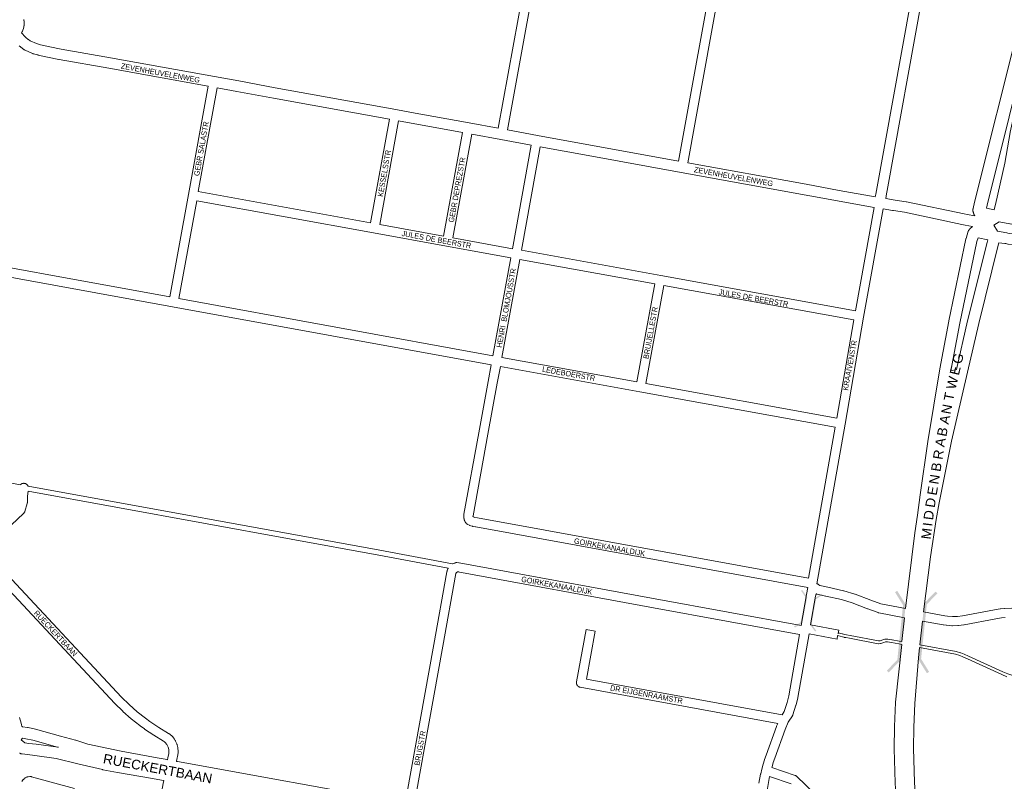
# Model space of a CAD drawing. Header units: metres. Extents: x 123819 to 142731, y 393440 to 405763.
# Tile 230 of 256: x 131492 to 132882, y 398692 to 399768. Entities that reach past the tile are written whole.
import ezdxf
from ezdxf.enums import TextEntityAlignment as Align

# ---------------------------------------------------------------- set-up
doc = ezdxf.new("R2010")
doc.units = ezdxf.units.M
doc.header["$MEASUREMENT"] = 0
for name, color, linetype, lineweight in [('gs-anno-wegen algemeen tekst', 7, 'Continuous', 0), ('gs-knt-aanvullende hoofdweg', 7, 'Continuous', 0), ('gs-knt-autosnelweg', 7, 'Continuous', 0), ('gs-knt-fietspaden', 7, 'Continuous', 0), ('gs-knt-hoofdweg', 7, 'Continuous', 0), ('gs-knt-paden', 7, 'Continuous', 0), ('gs-knt-wegen algemeen', 7, 'Continuous', 0), ('gs-symb-viaduct', 7, 'Continuous', 0)]:
    doc.layers.add(name, color=color, linetype=linetype, lineweight=lineweight)
doc.styles.add('1.25mm', font='arial.ttf', dxfattribs={"height": 0.002})
doc.styles.add('Style-Arial', font='arial.ttf')

# ---------------------------------------------------------------- blocks, each defined once
blk = doc.blocks.new('gg0-viaduct_97')
at = {"layer": 'gs-symb-viaduct', "linetype": 'Continuous'}
blk.add_hatch(color=7, dxfattribs=at).paths.add_polyline_path([(-5.58, -1.69), (-5.8, -1.4), (-4, 0), (4, 0), (5.8, -1.4), (5.58, -1.69), (3.87, -0.37), (-3.87, -0.37)])
blk = doc.blocks.new('gg0-viaduct_98')
at = {"layer": 'gs-symb-viaduct', "linetype": 'Continuous'}
blk.add_hatch(color=7, dxfattribs=at).paths.add_polyline_path([(-5.58, -1.69), (-5.8, -1.4), (-4, 0), (4, 0), (5.8, -1.4), (5.58, -1.69), (3.87, -0.37), (-3.87, -0.37)])
blk = doc.blocks.new('gg0-viaduct_99')
at = {"layer": 'gs-symb-viaduct', "linetype": 'Continuous'}
blk.add_hatch(color=7, dxfattribs=at).paths.add_polyline_path([(5.58, -1.69), (3.87, -0.37), (-3.87, -0.37), (-5.58, -1.69), (-5.8, -1.4), (-4, 0), (4, 0), (5.8, -1.4)])
blk = doc.blocks.new('gg0-viaduct_100')
at = {"layer": 'gs-symb-viaduct', "linetype": 'Continuous'}
blk.add_hatch(color=7, dxfattribs=at).paths.add_polyline_path([(-5.58, -1.69), (-5.8, -1.4), (-4, 0), (4, 0), (5.8, -1.4), (5.58, -1.69), (3.87, -0.37), (-3.87, -0.37)])

msp = doc.modelspace()

# ---------------------------------------------------------------- linework, layer by layer
at = {"layer": 'gs-knt-aanvullende hoofdweg', "color": 7, "linetype": 'Continuous', "flags": 128}
for points in [[(132700.2, 399517.6), (132700.9, 399521.5), (132700.9, 399521.5), (132750.8, 399797.3)], [(132765.6, 399794.6), (132718, 399531.8), (132718, 399531.8), (132715.7, 399518.9), (132715.7, 399518.9), (132715.7, 399518.8), (132715.7, 399518.8), (132715, 399515.1)], [(131497.5, 399767.8), (131497.6, 399767.7), (131497.6, 399767.5), (131497.6, 399767.4), (131497.7, 399767.2), (131497.7, 399767.1), (131497.7, 399766.9), (131497.7, 399766.8), (131497.8, 399766.6), (131497.8, 399766.5), (131497.8, 399766.3), (131497.8, 399766.2), (131497.9, 399766), (131497.9, 399765.9), (131497.9, 399765.7), (131497.9, 399765.6), (131498, 399765.4), (131498, 399765.3), (131498, 399765.1), (131498, 399765), (131498, 399764.8), (131498, 399764.6), (131498, 399764.4), (131498, 399764.4), (131498.1, 399764.2), (131498.1, 399764.1), (131498.1, 399763.9), (131498.1, 399763.7), (131498.1, 399763.5), (131498.1, 399763.4), (131498.1, 399763.2), (131498.1, 399763.2), (131498.1, 399763), (131498.1, 399762.8), (131498.1, 399762.6), (131498.1, 399762.5), (131498.1, 399762.3), (131498.1, 399762.2), (131498.1, 399762), (131498.1, 399761.9), (131498.1, 399761.7), (131498.1, 399761.6), (131498.1, 399761.4), (131498.1, 399761.3), (131498.1, 399761.1), (131498.1, 399761), (131498.1, 399760.8), (131498, 399760.7), (131498, 399760.5), (131498, 399760.4), (131498, 399760.2), (131498, 399760.1), (131498, 399759.7), (131497.9, 399759.3), (131497.9, 399759.2), (131497.9, 399759), (131497.8, 399758.9), (131497.8, 399758.7), (131497.8, 399758.6), (131497.8, 399758.4), (131497.7, 399758.3), (131497.6, 399757.5), (131497.1, 399755.3), (131496.3, 399753.1), (131495.5, 399751.4), (131495.4, 399751.1), (131495.3, 399751), (131495.3, 399751), (131495, 399750.3), (131494.7, 399749.9), (131494.6, 399749.6), (131494.4, 399749.3)], [(131494.4, 399749.3), (131499.3, 399743.6), (131500.3, 399742.4), (131503.8, 399740), (131504, 399739.8), (131506.5, 399738), (131515.3, 399733.9), (131521.1, 399732.4), (131534.1, 399729.6), (131550.1, 399726.2), (131620.2, 399714.1), (131620.2, 399714.1), (131766.9, 399687.4), (131766.9, 399687.4), (131767, 399687.4), (131801.3, 399681.3), (131801.3, 399681.3), (131852.7, 399671.7), (132023.2, 399640.9), (132023.2, 399640.9), (132045, 399636.9), (132126.4, 399621.9), (132167.7, 399614.4)], [(131757.8, 399673.8), (131617.6, 399699.3), (131547.4, 399711.4), (131547.1, 399711.5), (131530.9, 399714.9), (131530.9, 399714.9), (131517.7, 399717.8), (131517.4, 399717.9), (131510.9, 399719.6), (131510.6, 399719.7), (131510.3, 399719.8), (131510, 399719.9), (131509.7, 399720), (131499.6, 399724.6), (131499.3, 399724.8), (131499.2, 399724.8), (131499, 399724.9), (131498.9, 399725), (131498.9, 399725), (131498.8, 399725), (131498.7, 399725.1), (131498.5, 399725.2), (131498.4, 399725.3), (131498.2, 399725.4), (131495.2, 399727.7), (131490.9, 399730.7)], [(132014.1, 399627.3), (131850, 399657), (131850, 399657), (131798.6, 399666.5), (131770.7, 399671.5)], [(132117.3, 399608.3), (132026.9, 399625)], [(132180.5, 399612.1), (132223.3, 399604.4), (132223.3, 399604.4), (132223.3, 399604.4), (132422.4, 399567.9)], [(132214.2, 399590.8), (132171.4, 399598.5), (132130.1, 399606)], [(132698.5, 399502.6), (132426.1, 399552), (132426.1, 399552), (132294.5, 399576), (132227, 399588.4)], [(132435.2, 399565.6), (132602.7, 399535.3), (132649.3, 399526.8), (132700.2, 399517.6)], [(132715, 399515.1), (132728.3, 399513.1), (132743.7, 399510.7), (132743.9, 399510.7), (132744.1, 399510.6), (132825.7, 399493.4), (132830, 399492.5), (132840.9, 399490.9)], [(132837.4, 399475.6), (132837.3, 399475.6), (132827.1, 399477.7), (132822.6, 399478.7), (132741.2, 399495.9), (132726, 399498.2), (132724.5, 399498.5), (132711.3, 399500.5)], [(132875, 399482.5), (132867.4, 399477.7)], [(132872.8, 399469.3), (132886, 399466.6), (132887.4, 399466.3), (132890.1, 399465.7), (132908.3, 399463.1), (132990.8, 399453.5), (132990.9, 399453.4), (133009.2, 399451), (133009.7, 399454.1), (132990.9, 399458.1), (132990.7, 399458.2), (132973.7, 399462.4), (132890.7, 399479.3), (132890.1, 399479.5), (132875, 399482.5)], [(132867.4, 399477.7), (132872.8, 399469.3)], [(132859.1, 399456.8), (132845.3, 399459.6)], [(133006.6, 399436.2), (132989, 399438.6), (132906.5, 399448.2), (132906.3, 399448.2), (132887.7, 399450.9), (132887.5, 399450.9), (132887.3, 399451), (132884.4, 399451.6), (132883.3, 399451.8), (132874.6, 399452.8)]]:
    msp.add_lwpolyline(points, dxfattribs=at)
at = {"layer": 'gs-knt-autosnelweg', "color": 7, "linetype": 'Continuous', "flags": 128}
for points in [[(132857, 399501.6), (132867.9, 399499.3), (132868.2, 399499.6), (132869.9, 399506.8), (132883.3, 399565.2), (132890.5, 399608.3), (132890.6, 399608.5), (132890.6, 399608.8), (132958.9, 399914), (132950.6, 399882.6), (132950.5, 399882.3), (132931.6, 399813.2), (132920.5, 399755.8), (132920.5, 399755.5), (132920.4, 399755.3), (132858, 399505.8), (132857, 399501.6)], [(132840.9, 399490.9), (132840.7, 399491.1), (132840.5, 399491.4), (132840.2, 399491.6), (132840, 399492), (132839.8, 399492.3), (132839.7, 399492.6), (132839.5, 399492.9), (132839.3, 399493.3), (132839.2, 399493.6), (132839.1, 399493.9), (132839, 399494.3), (132838.9, 399494.7), (132838.9, 399495), (132838.8, 399495.2), (132838.8, 399495.4), (132838.6, 399495.8), (132838.5, 399496.2), (132838.3, 399496.6), (132838.2, 399497), (132838.1, 399497.4), (132838.1, 399497.8), (132838, 399498.2), (132838, 399498.7), (132838, 399499.1), (132838, 399499.5), (132838.1, 399499.9), (132838.1, 399500.3), (132838.2, 399500.8), (132838.3, 399501.2), (132840.5, 399510.2), (132902.9, 399759.4)]]:
    msp.add_lwpolyline(points, dxfattribs=at)
at = {"layer": 'gs-knt-fietspaden', "color": 7, "linetype": 'Continuous', "flags": 128}
for points in [[(131277.4, 399158.3), (131282.9, 399157.2), (131283, 399157.2), (131283.2, 399157.2), (131283.3, 399157.1), (131283.5, 399157.1), (131283.6, 399157), (131283.7, 399157), (131283.9, 399156.9), (131298.2, 399149.3), (131302.1, 399147.5), (131306.2, 399146.1), (131310.4, 399144.8), (131319.7, 399142.5), (131324.3, 399141.7), (131324.4, 399141.7), (131492.8, 399111.1)], [(131503.5, 399109.1), (132000.3, 399018.7), (132000.3, 399018.7), (132103.2, 398999.3)], [(132097, 398993.3), (131999, 399011.8), (131503.6, 399102)]]:
    msp.add_lwpolyline(points, dxfattribs=at)
at = {"layer": 'gs-knt-hoofdweg', "color": 7, "linetype": 'Continuous', "flags": 128}
for points in [[(132742.8, 398936.4), (132755.8, 399043), (132755.9, 399043.2), (132759.6, 399068.3), (132763.3, 399097), (132763.4, 399097.1), (132774.4, 399172.3), (132774.4, 399172.4), (132791.1, 399274.8), (132791.1, 399275), (132803.9, 399342.3), (132803.9, 399342.4), (132828, 399458.1), (132828.1, 399458.3), (132828.2, 399458.6), (132828.3, 399458.9), (132831.5, 399469), (132831.7, 399469.3), (132831.8, 399469.7), (132832, 399470), (132832.1, 399470.4), (132832.3, 399470.7), (132832.6, 399471), (132832.6, 399471.1), (132832.8, 399471.4), (132833, 399471.7), (132833.3, 399472), (132833.6, 399472.2), (132833.9, 399472.5), (132837.4, 399475.6)], [(132819.6, 399339.2), (132806.9, 399272.1), (132814.8, 399273.6), (132830.6, 399342.4), (132830.6, 399342.6), (132858.2, 399453.2), (132859.1, 399456.8)], [(132845.3, 399459.6), (132843.6, 399454.4), (132819.6, 399339.2), (132819.6, 399339.2), (132819.6, 399339.2)], [(132874.6, 399452.8), (132873.8, 399449.3), (132846.2, 399338.8), (132830.4, 399270), (132830.4, 399270), (132807.7, 399172.7), (132790.2, 399085.8), (132786.2, 399062.2), (132778.2, 399009.3), (132768.1, 398931.7)], [(132737.8, 398889.7), (132741.3, 398923.4)], [(132766.6, 398918.7), (132763.1, 398885.2)], [(132723.2, 398596.6), (132728, 398616.2), (132729.2, 398621.7), (132729.9, 398627.7), (132730.1, 398640.8), (132729.2, 398674.8), (132728.2, 398689.8), (132728.2, 398690.1), (132726.8, 398738.3), (132726.8, 398738.6), (132727.2, 398769.5), (132727.2, 398769.8), (132728.8, 398803.7), (132728.8, 398804), (132728.8, 398804.2), (132737.4, 398885.7)], [(132762.7, 398881.2), (132761.2, 398866.8), (132755.9, 398802.1), (132754.4, 398768.9), (132754, 398738.7), (132755.3, 398691.2), (132757.5, 398658.8), (132758.2, 398650.4), (132759.6, 398642.4), (132761.7, 398634.6), (132764.5, 398626.9), (132765.2, 398625.2), (132773, 398607.5)], [(131491.7, 398782.7), (131493.8, 398774.7), (131494.5, 398771.9), (131494.9, 398770.3), (131495.7, 398769.3)], [(131495.7, 398769.3), (131502.9, 398768.3), (131503.3, 398768.3), (131503.6, 398768.2), (131513.9, 398765.9), (131514.1, 398765.9), (131514.3, 398765.8)], [(131514.3, 398765.8), (131549.3, 398756.2), (131570.6, 398750.7), (131570.9, 398750.7), (131571.2, 398750.6), (131587.9, 398744.8), (131634.9, 398735), (131685.8, 398725.5), (131700.1, 398723), (131700.5, 398722.9), (131700.6, 398722.9)], [(131546.3, 398740.4), (131546.4, 398740.4), (131545.2, 398740.7), (131545.1, 398740.8), (131510.3, 398750.3), (131500.5, 398752.5), (131500.5, 398752.5), (131500.5, 398752.5), (131495.5, 398753.2), (131493.6, 398750.9), (131499.2, 398746.6), (131504.6, 398745.9), (131514.8, 398745), (131515, 398744.9), (131515.2, 398744.9), (131546.1, 398740.4), (131546.3, 398740.4)], [(131695.2, 398693.5), (131695.1, 398693.5), (131694.7, 398693.6), (131676.5, 398697), (131630.1, 398704.9), (131630, 398704.9), (131609.2, 398708.8), (131608.8, 398708.9), (131574.1, 398717), (131574, 398717), (131543.4, 398724.6), (131513.1, 398729), (131502.9, 398730), (131502.7, 398730), (131495.1, 398731), (131494.8, 398731), (131494.4, 398731.1), (131494, 398731.2), (131493.7, 398731.3), (131493.3, 398731.4), (131492.9, 398731.6), (131492.6, 398731.7), (131492.2, 398731.9), (131491.9, 398732.1), (131491.6, 398732.3)], [(131713.4, 398720.6), (131713.7, 398720.5), (131714.1, 398720.5), (131714.4, 398720.4), (132036.1, 398661.9)]]:
    msp.add_lwpolyline(points, dxfattribs=at)
at = {"layer": 'gs-knt-paden', "color": 7, "linetype": 'Continuous', "flags": 128}
for points in [[(132737.4, 398885.7), (132733.4, 398886.4), (132733.4, 398886.4), (132723, 398888.4), (132717.4, 398889.3), (132714.4, 398889.1), (132712.2, 398888.4), (132708.2, 398887), (132708.1, 398886.9), (132708, 398886.9), (132707.9, 398886.9), (132707.9, 398886.9), (132707.8, 398886.9), (132707.7, 398886.8), (132707.6, 398886.8), (132704.7, 398886.7), (132704.6, 398886.7), (132704.5, 398886.7), (132704.4, 398886.7), (132704.3, 398886.7), (132704.3, 398886.7), (132663.9, 398894.4), (132658.7, 398895.2), (132658.7, 398895.2), (132656.3, 398895.6), (132656.2, 398895.6), (132656.1, 398895.6), (132656.1, 398895.7), (132654, 398896.3), (132654, 398896.3), (132650.7, 398897.3), (132647, 398898.1)], [(132664.6, 398898.4), (132704.8, 398890.7), (132707.1, 398890.8), (132710.9, 398892.2), (132711, 398892.2), (132711, 398892.3), (132713.5, 398893), (132713.6, 398893), (132713.7, 398893.1), (132713.8, 398893.1), (132713.8, 398893.1), (132713.9, 398893.1), (132717.4, 398893.3), (132717.5, 398893.3), (132717.6, 398893.3), (132717.7, 398893.3), (132717.7, 398893.3), (132717.8, 398893.3), (132723.7, 398892.3), (132723.8, 398892.3), (132734.1, 398890.4), (132737.8, 398889.7)], [(132763.1, 398885.2), (132814.4, 398875.7), (132814.5, 398875.7), (132814.6, 398875.7), (132820.7, 398873.9), (132820.7, 398873.9), (132820.8, 398873.8), (132820.9, 398873.8), (132825.6, 398871.7), (132831.9, 398869), (132832, 398869), (132880.4, 398846.9), (132887.5, 398843.9), (132893.2, 398842.4), (132902.6, 398840.9), (132902.7, 398840.9), (133004.2, 398822.6), (133004.2, 398822.6), (133004.2, 398822.6)], [(132886, 398840.1), (132878.8, 398843.2), (132878.8, 398843.2), (132830.3, 398865.3), (132824, 398868), (132824, 398868), (132819.4, 398870.1), (132813.6, 398871.8), (132762.7, 398881.2)]]:
    msp.add_lwpolyline(points, dxfattribs=at)
msp.add_lwpolyline([(132647.5, 398900.5), (132647.9, 398902.1, -0.367208), (132647.9, 398902.1), (132653.4, 398900.8), (132653.5, 398900.8), (132653.6, 398900.8), (132653.7, 398900.7), (132655.3, 398900.1), (132657.1, 398899.5), (132659.3, 398899.2), (132664.6, 398898.4), (132664.6, 398898.4), (132664.6, 398898.4)], format="xyb", dxfattribs=at)
at = {"layer": 'gs-knt-wegen algemeen', "color": 7, "linetype": 'Continuous', "flags": 128}
for points in [[(132167.7, 399614.4), (132224.1, 399923.9), (132276.3, 400211.5)], [(132235.8, 399915.2), (132180.5, 399612.1)], [(132422.4, 399567.9), (132477.3, 399871.3)], [(132491.3, 399875.4), (132435.2, 399565.6)], [(131703.7, 399376.4), (131730, 399521), (131757.8, 399673.8)], [(131770.7, 399671.5), (131744, 399525)], [(131987.4, 399480.8), (132014.1, 399627.3)], [(132026.9, 399625), (132000.3, 399478.4)], [(132090.5, 399462), (132117.3, 399608.3)], [(132130.1, 399606), (132103.3, 399459.7)], [(132187.6, 399444.4), (132214.2, 399590.8)], [(132227, 399588.4), (132200.4, 399442.1)], [(131228.1, 399571.7), (131230.1, 399569), (131318.7, 399451.5), (131319.8, 399450.2), (131322.4, 399447.8), (131325.2, 399446), (131328.4, 399444.7), (131330.8, 399444.1), (131703.7, 399376.4)], [(131744, 399525), (131987.4, 399480.8)], [(131741.7, 399512.2), (131716.5, 399374.1)], [(132185.2, 399431.6), (132094.6, 399448.1), (131991.5, 399466.8), (131741.7, 399512.2)], [(132672.1, 399356.6), (132698.5, 399502.6)], [(132711.3, 399500.5), (132683.7, 399347.9)], [(132000.3, 399478.4), (132090.5, 399462)], [(132103.3, 399459.7), (132187.6, 399444.4)], [(132200.4, 399442.1), (132397.4, 399406.4), (132672.1, 399356.6)], [(132157.7, 399280.5), (131707.8, 399362.4), (131328.2, 399431.4)], [(132160.1, 399293.3), (132185.2, 399431.6)], [(132198.1, 399429.3), (132172.9, 399291)], [(132388.7, 399394.7), (132198.1, 399429.3)], [(132363.4, 399256.3), (132388.7, 399394.7)], [(132401.5, 399392.4), (132376.2, 399254)], [(132669.8, 399343.8), (132401.5, 399392.4)], [(131716.5, 399374.1), (132160.1, 399293.3)], [(132683.7, 399347.9), (132657.4, 399196.6), (132657.4, 399196.6), (132617.8, 398971.2)], [(132645.7, 399205.3), (132669.8, 399343.8)], [(132172.9, 399291), (132363.4, 399256.3)], [(132604.9, 398966.2), (132135.8, 399051.5), (132135.6, 399051.5), (132131.9, 399052.3), (132131.7, 399052.3), (132131.5, 399052.4), (132129.1, 399053.1), (132128.9, 399053.1), (132127.7, 399053.5), (132127.5, 399053.6), (132127.3, 399053.7), (132127.1, 399053.8), (132126.8, 399053.9), (132124.6, 399055), (132124.3, 399055.1), (132124.1, 399055.3), (132123.9, 399055.4), (132123.6, 399055.6), (132123.4, 399055.8), (132123.2, 399056), (132123, 399056.1), (132122.3, 399056.8), (132122.1, 399057), (132121.9, 399057.2), (132121.7, 399057.5), (132121.5, 399057.7), (132121.4, 399057.9), (132121.2, 399058.1), (132121, 399058.5), (132120.9, 399058.7), (132120.7, 399059), (132120.7, 399059.1), (132120.6, 399059.3), (132120.5, 399059.4), (132120.5, 399059.6), (132120.4, 399059.7), (132120.3, 399059.9), (132120.3, 399060), (132120.2, 399060.2), (132120.1, 399060.3), (132120.1, 399060.5), (132120, 399060.6), (132120, 399060.8), (132119.9, 399060.9), (132119.8, 399061.1), (132119.8, 399061.3), (132119.7, 399061.4), (132119.7, 399061.6), (132119.6, 399061.7), (132119.6, 399061.9), (132119.6, 399062), (132119.5, 399062.2), (132119.5, 399062.4), (132119.4, 399062.5), (132119.4, 399062.7), (132119.4, 399062.8), (132119.3, 399063), (132119.3, 399063.2), (132119.3, 399063.3), (132119.2, 399063.5), (132119.2, 399063.6), (132119.2, 399063.8), (132119.1, 399064), (132119.1, 399064.1), (132119.1, 399064.3), (132119.1, 399064.5), (132119, 399064.6), (132119, 399064.8), (132119, 399064.9), (132119, 399065.1), (132119, 399065.3), (132119, 399065.4), (132119, 399065.6), (132118.9, 399065.8), (132118.9, 399065.9), (132118.9, 399066.1), (132118.9, 399066.2), (132118.9, 399066.4), (132118.9, 399066.6), (132118.9, 399066.7), (132118.9, 399066.9), (132118.9, 399067.1), (132118.9, 399067.2), (132118.9, 399067.4), (132119, 399067.6), (132119, 399067.7), (132119, 399067.9), (132119, 399068.1), (132119, 399068.2), (132119, 399068.4), (132119, 399068.5), (132119.1, 399068.7), (132119.1, 399068.9), (132119.1, 399069), (132119.1, 399069.2), (132119.2, 399069.4), (132140.2, 399184.6), (132153.4, 399257.1), (132153.4, 399257.1), (132157.7, 399280.5)], [(132170.6, 399278.2), (132166.2, 399254.7), (132153.1, 399182.3), (132153.1, 399182.3), (132132, 399067.2), (132132, 399067.1), (132132, 399067.1), (132132, 399067), (132132, 399067), (132132, 399066.9), (132132, 399066.9), (132132, 399066.9), (132132, 399066.8), (132132, 399066.8), (132131.9, 399066.7), (132131.9, 399066.7), (132131.9, 399066.7), (132131.9, 399066.6), (132131.9, 399066.6), (132131.9, 399066.5), (132131.9, 399066.5), (132132, 399066.5), (132132, 399066.4), (132132, 399066.4), (132132, 399066.3), (132132, 399066.3), (132132, 399066.2), (132132, 399066.2), (132132, 399066.2), (132132, 399066.1), (132132, 399066.1), (132132, 399066), (132132, 399066), (132132, 399066), (132132, 399065.9), (132132, 399065.9), (132132, 399065.8), (132132.2, 399065.7), (132132.8, 399065.6), (132134.8, 399065), (132138.2, 399064.3), (132606, 398979.2)], [(132643.4, 399192.5), (132367.5, 399242.3), (132367.5, 399242.3), (132367.5, 399242.3), (132170.6, 399278.2)], [(132376.2, 399254), (132645.7, 399205.3)], [(132606, 398979.2), (132643.4, 399192.5)], [(131492.8, 399111.1), (131492.9, 399111.3), (131493.2, 399111.5), (131493.4, 399111.7), (131493.7, 399111.9), (131493.9, 399112.1), (131494.2, 399112.2), (131494.5, 399112.4), (131494.7, 399112.5), (131495, 399112.7), (131495.3, 399112.8), (131495.6, 399112.9), (131496, 399113), (131496.3, 399113), (131496.6, 399113.1), (131496.9, 399113.1), (131497.2, 399113.2), (131497.5, 399113.2), (131497.9, 399113.2), (131498.2, 399113.1), (131498.5, 399113.1), (131498.8, 399113), (131499.1, 399113), (131499.4, 399112.9), (131499.7, 399112.8), (131500, 399112.7), (131500.3, 399112.5), (131500.6, 399112.4), (131500.9, 399112.2), (131501.1, 399112.1), (131501.4, 399111.9), (131501.7, 399111.7), (131501.9, 399111.5), (131502.1, 399111.2), (131502.4, 399111), (131502.6, 399110.8), (131502.8, 399110.5), (131502.9, 399110.3), (131503.1, 399110), (131503.3, 399109.7), (131503.4, 399109.4), (131503.5, 399109.1), (131503.5, 399109.1)], [(131503.6, 399102), (131502.9, 399095.1), (131502.6, 399086), (131502.6, 399085.8), (131502.5, 399085.5), (131502.5, 399085.2), (131502.4, 399084.9), (131502.4, 399084.7), (131502.3, 399084.4), (131499, 399073.4), (131498.9, 399073.1), (131498.8, 399072.8), (131498.6, 399072.5), (131498.5, 399072.2), (131498.3, 399072), (131498.2, 399071.7), (131498, 399071.4), (131497.8, 399071.2), (131497.6, 399071), (131497.4, 399070.7), (131497.2, 399070.5), (131454.4, 399030.5)], [(132103.2, 398999.3), (132103.3, 398999.3), (132103.5, 398999.4), (132106.1, 399000.6)], [(132106.1, 399000.6), (132106.1, 399000.6), (132106.3, 399000.7), (132106.4, 399000.7), (132106.6, 399000.8), (132106.7, 399000.8), (132106.9, 399000.9), (132107, 399000.9), (132107.2, 399001), (132107.3, 399001), (132107.5, 399001), (132107.6, 399001.1), (132107.8, 399001.1), (132107.9, 399001.1), (132108.1, 399001.1), (132108.3, 399001.1), (132108.4, 399001.2), (132108.6, 399001.2), (132108.7, 399001.2), (132108.9, 399001.2), (132109.1, 399001.2), (132109.2, 399001.2), (132111.9, 399001), (132112.1, 399000.9), (132112.3, 399000.9), (132112.6, 399000.9), (132389.1, 398950), (132595.4, 398912.5)], [(132106.1, 399000.6), (132106.1, 399000.6), (132106.1, 399000.6)], [(132106.1, 399000.6), (132106.1, 399000.6), (132106.1, 399000.6)], [(131473.9, 398984.6), (131635.4, 398811.3), (131646.3, 398800.7), (131657.6, 398790.7), (131669.6, 398781.3), (131675.6, 398776.9), (131688.2, 398768.4), (131702, 398760), (131702.3, 398759.8), (131702.5, 398759.7), (131704.3, 398758.4), (131704.5, 398758.2), (131704.7, 398758), (131706.4, 398756.5), (131706.6, 398756.3), (131706.8, 398756.1), (131707, 398755.9), (131709.8, 398752.6), (131710, 398752.3), (131710.1, 398752.1), (131710.3, 398751.8), (131711.5, 398750), (131711.6, 398749.7), (131711.8, 398749.5), (131711.9, 398749.2), (131713.7, 398745.3), (131713.8, 398745), (131713.9, 398744.7), (131714, 398744.4), (131714.1, 398744.1), (131715.1, 398739.9), (131715.1, 398739.6), (131715.2, 398739.3), (131715.2, 398739), (131715.2, 398738.7), (131715.4, 398735.3), (131715.4, 398735.2), (131715.4, 398735), (131715.4, 398734.9), (131715.4, 398733.5), (131715.4, 398733.5), (131715.4, 398733.2), (131715.4, 398733.1), (131715.4, 398732.9), (131715.4, 398732.8), (131715.1, 398730.1), (131715.1, 398729.8), (131715, 398729.6), (131713.9, 398723.2), (131713.9, 398723.2), (131713.9, 398723.2), (131713.4, 398720.6)], [(132036.1, 398661.9), (132037.9, 398671.9), (132076.7, 398885.6), (132095.2, 398988.3), (132095.2, 398988.5), (132095.3, 398988.8), (132095.6, 398990.2), (132095.7, 398990.4), (132095.8, 398990.7), (132095.9, 398990.9), (132096, 398991.1), (132096.5, 398992.4), (132096.6, 398992.6), (132096.8, 398992.9), (132096.9, 398993.1), (132097, 398993.3)], [(132111.4, 398988.7), (132110, 398988), (132109.5, 398987.8), (132108.7, 398987.2), (132108.1, 398986.5), (132108.1, 398986.4), (132107.9, 398985.7), (132089.6, 398883.3), (132089.5, 398883.2), (132050.7, 398669.6), (132048.9, 398659.5)], [(131700.6, 398722.9), (131701, 398725.3), (131701, 398725.4), (131702.2, 398731.7), (131702.4, 398733.9), (131702.4, 398734.8), (131702.3, 398737.4), (131701.5, 398740.5), (131700.2, 398743.5), (131699.5, 398744.5), (131697.3, 398747.2), (131696.3, 398748.1), (131695, 398749), (131681.3, 398757.3), (131681.1, 398757.5), (131668.2, 398766.1), (131668, 398766.3), (131661.8, 398770.8), (131661.6, 398771), (131649.4, 398780.6), (131649.3, 398780.7), (131649.2, 398780.8), (131637.5, 398791.1), (131637.4, 398791.2), (131637.3, 398791.3), (131626.2, 398802.1), (131626, 398802.4), (131464.3, 398975.8)], [(132617.8, 398971.2), (132618, 398971.1), (132618.3, 398971.1), (132618.6, 398971), (132618.8, 398970.9), (132619.1, 398970.8), (132619.4, 398970.6), (132619.6, 398970.5), (132619.9, 398970.3), (132620.4, 398970), (132622, 398969), (132632.9, 398966.4), (132655.3, 398961.5), (132655.5, 398961.5), (132655.8, 398961.4), (132671.4, 398956.6), (132671.6, 398956.5), (132671.8, 398956.5), (132693.9, 398948), (132708, 398942.9), (132742.8, 398936.4)], [(132595.4, 398912.5), (132603.1, 398956), (132604.9, 398966.2)], [(132616.5, 398957.1), (132615.9, 398953.7), (132608.8, 398913.5)], [(132741.3, 398923.4), (132705.1, 398930.2), (132704.9, 398930.3), (132704.6, 398930.3), (132704.4, 398930.4), (132704.1, 398930.5), (132689.4, 398935.8), (132689.3, 398935.8), (132667.3, 398944.2), (132652.2, 398948.9), (132630.1, 398953.7), (132629.9, 398953.7), (132617.9, 398956.6), (132617.6, 398956.7), (132617.4, 398956.8), (132617.1, 398956.9), (132616.8, 398957), (132616.5, 398957.1), (132616.5, 398957.1)], [(132768.1, 398931.7), (132798.4, 398926.2), (132801.9, 398925.6), (132809.1, 398925.1), (132816.1, 398925.3), (132823.3, 398926.2), (132868.3, 398934.6), (132868.5, 398934.6), (132876.7, 398935.9), (132877, 398935.9), (132882.3, 398936.5), (132882.4, 398936.5), (132882.6, 398936.5), (132893.1, 398937), (132893.3, 398937), (132893.5, 398937), (132898.8, 398936.9), (132899, 398936.9), (132904.2, 398936.6), (132904.5, 398936.6), (132909.7, 398936.1), (132909.8, 398936.1), (132909.9, 398936.1), (132909.9, 398936.1)], [(132883.4, 398923.5), (132878.5, 398923), (132870.6, 398921.8), (132825.5, 398913.4), (132825.3, 398913.4), (132825.2, 398913.3), (132817.5, 398912.3), (132817.3, 398912.3), (132817, 398912.3), (132816.8, 398912.3), (132809.1, 398912.1), (132808.9, 398912.1), (132808.6, 398912.1), (132808.4, 398912.1), (132800.7, 398912.7), (132800.4, 398912.7), (132800.2, 398912.7), (132796.4, 398913.3), (132796.2, 398913.4), (132766.6, 398918.7)], [(132606.6, 398900.7), (132590.7, 398810.6), (132590.7, 398810.4), (132590.6, 398810.2), (132588.2, 398800.3), (132588.2, 398800.1), (132588.1, 398799.8), (132583.8, 398786.2), (132583.7, 398785.9), (132583.6, 398785.7), (132583.4, 398785.4), (132583.3, 398785.1), (132583.2, 398784.9), (132583, 398784.6), (132577.3, 398775.8), (132572.7, 398765.3), (132558.2, 398725), (132556.1, 398719), (132554.3, 398713), (132554, 398712.1)], [(132568.5, 398786.1), (132571.6, 398791), (132575.6, 398803.6), (132577.9, 398813.1), (132593.2, 398899.7)], [(132535.8, 398689.9), (132538.2, 398702.6), (132538.3, 398702.9), (132539.8, 398709.4), (132539.9, 398709.6), (132541.7, 398716.5), (132541.8, 398716.8), (132543.7, 398722.9), (132543.8, 398723.1), (132545.9, 398729.2), (132545.9, 398729.3), (132560.5, 398769.9), (132560.6, 398770.1), (132560.7, 398770.3), (132562.3, 398774)], [(132554, 398712.1), (132587, 398700.6), (132587.3, 398700.5), (132587.6, 398700.4), (132587.9, 398700.3), (132588.2, 398700.1), (132588.4, 398700), (132588.7, 398699.8), (132588.9, 398699.6), (132589.2, 398699.4), (132589.4, 398699.2), (132651.7, 398639.2)], [(131494.9, 398692.3), (131495.1, 398692.5), (131495.2, 398692.8), (131495.4, 398693.1), (131496, 398694), (131496.2, 398694.2), (131496.3, 398694.4), (131496.5, 398694.7), (131496.7, 398694.9), (131496.9, 398695.1), (131498, 398696.1), (131498.2, 398696.3), (131498.4, 398696.5), (131498.6, 398696.7), (131498.9, 398696.8), (131499.1, 398697), (131499.3, 398697.1), (131499.6, 398697.3), (131501.6, 398698.2), (131501.8, 398698.4), (131502.1, 398698.5), (131502.4, 398698.6), (131502.7, 398698.7), (131502.9, 398698.7), (131503.2, 398698.8), (131503.5, 398698.9), (131503.8, 398698.9), (131506, 398699.1), (131506.3, 398699.1), (131506.6, 398699.1), (131506.9, 398699.1), (131507.2, 398699.1), (131507.5, 398699.1), (131507.8, 398699), (131508.1, 398699), (131508.3, 398698.9)], [(131508.3, 398698.9), (131569.2, 398682.2)], [(131685.5, 398640), (131694.5, 398689.2), (131695.2, 398693.5)], [(132550.8, 398699.4), (132548.7, 398687.7), (132547.5, 398679.3), (132542.1, 398635.5), (132539.2, 398607.5), (132536.7, 398578), (132536.6, 398574.3), (132536.6, 398571.1)], [(132581.4, 398688.8), (132550.8, 398699.4)]]:
    msp.add_lwpolyline(points, dxfattribs=at)
for points in [[(132593.2, 398899.7), (132386.7, 398937.2), (132386.7, 398937.2), (132110.6, 398988, -0.606349), (132110.6, 398988), (132111.4, 398988.7)], [(132608.8, 398913.5), (132648.5, 398906, -0.371141), (132648.5, 398906), (132647.5, 398900.5)], [(132562.3, 398774), (132283.4, 398825.2), (132283.1, 398825.2), (132282.8, 398825.3), (132282.5, 398825.4), (132282.2, 398825.5), (132281.9, 398825.6), (132281.6, 398825.7), (132281.4, 398825.9), (132281.1, 398826), (132280.8, 398826.2), (132280.6, 398826.4), (132280.4, 398826.6), (132280.1, 398826.8), (132279.9, 398827), (132279.7, 398827.3), (132279.5, 398827.5), (132279.3, 398827.7), (132279.1, 398828), (132279, 398828.3), (132278.8, 398828.5), (132278.7, 398828.8), (132278.6, 398829.1), (132278.4, 398829.4), (132278.3, 398829.7), (132278.3, 398830), (132278.2, 398830.3), (132278.1, 398830.6), (132278.1, 398830.9), (132278.1, 398831.2), (132278.1, 398831.5), (132278.1, 398831.8), (132278.1, 398832.1), (132278.1, 398832.4), (132278.2, 398832.7), (132291.8, 398906.7, -0.371436), (132291.8, 398906.7), (132304.6, 398904.4, -0.371438), (132304.6, 398904.4), (132292.2, 398836.8), (132568.5, 398786.1)], [(132647, 398898.1), (132646.1, 398893.2, -0.371139), (132646.1, 398893.2), (132606.6, 398900.7)]]:
    msp.add_lwpolyline(points, format="xyb", dxfattribs=at)

# ---------------------------------------------------------------- block references
at = {"layer": 'gs-symb-viaduct', "color": 7, "linetype": 'Continuous'}
for name, p, xscale, yscale, zscale, rotation in [('gg0-viaduct_99', (132600.5, 398934.2), 4.642726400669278, 6.22922954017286, 4.642726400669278, 258.8800536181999), ('gg0-viaduct_100', (132611, 398932.1), 4.642726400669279, 6.229229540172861, 4.642726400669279, 80.19390724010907), ('gg0-viaduct_97', (132739, 398902.2), 10, 10, 10, 264.0225235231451), ('gg0-viaduct_98', (132765.2, 398904.1), 10, 10, 10, 84.02252352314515)]:
    msp.add_blockref(name, p, dxfattribs=dict(at, xscale=xscale, yscale=yscale, zscale=zscale, rotation=rotation))

# ---------------------------------------------------------------- texts
at = {"layer": 'gs-anno-wegen algemeen tekst', "color": 7, "style": 'Style-Arial', "width": 0.909091}
for s, rotation, p in [('ZEVENHEUVELENWEG', 349.6711, (131690.6, 399692.5)), ('GEBR SALASTR', 79.7003, (131748.3, 399585.6)), ('KESSELSSTR', 80.1656, (132006.7, 399550.8)), ('GEBR DEPREZSTR', 79.7003, (132109.3, 399527.5)), ('ZEVENHEUVELENWEG', 349.6711, (132500, 399546.2)), ('JULES DE BEERSTR', 349.6969, (132080.4, 399457.3)), ('HENRI  BLOMJOUSSTR', 79.5778, (132178.9, 399360.7)), ('BRUIJELLESTR', 79.6767, (132382.7, 399325.6)), ('KRAAIVENSTR', 79.6935, (132664.3, 399279.7)), ('LEDEBOERSTR', 349.7643, (132267.1, 399267.9)), ('GOIRKEKANAALDIJK', 349.6362, (132324.9, 399022.9)), ('GOIRKEKANAALDIJK', 349.5419, (132250.4, 398968.8)), ('RUECKERTBAAN', 312.9627, (131542.5, 398901.3)), ('DR EIJGENRAAMSTR', 349.6118, (132377, 398815.2)), ('BRUGSTR', 79.6352, (132057.1, 398739.3))]:
    msp.add_text(s, height=7.7, rotation=rotation, dxfattribs=at).set_placement(p, align=Align.MIDDLE_CENTER)
at = {"layer": 'gs-anno-wegen algemeen tekst', "color": 7, "style": 'Style-Arial'}
msp.add_text('RUECKERTBAAN', height=13.6, rotation=349.3469, dxfattribs=at).set_placement((131686.7, 398710.3), align=Align.MIDDLE_CENTER)
at = {"layer": 'gs-anno-wegen algemeen tekst', "color": 7, "attachment_point": 5, "line_spacing_factor": 0.6}
for s, insert, char_height, rotation, style in [('\\H1x;\\W0.909091;JULES DE BEERSTR^J', (132528.2, 399374.7), 7.7, 349.6942, 'Style-Arial'), ('G', (132817, 399289.4), 13.6, 76.5877, '1.25mm'), ('E', (132812.9, 399272.5), 13.6, 76.5877, '1.25mm'), ('W', (132808.8, 399255), 13.6, 76.5877, '1.25mm'), ('T', (132804.4, 399235.5), 13.6, 79.1017, '1.25mm'), ('N', (132801, 399217.9), 13.6, 79.1017, '1.25mm'), ('A', (132798.2, 399203.1), 13.6, 79.1017, '1.25mm'), ('B', (132794.9, 399185.9), 13.6, 79.1017, '1.25mm'), ('A', (132792, 399171), 13.6, 80.794, '1.25mm'), ('R', (132789.2, 399153.8), 13.6, 80.794, '1.25mm'), ('B', (132786.4, 399136.2), 13.6, 80.794, '1.25mm'), ('N', (132783.6, 399118.8), 13.6, 80.794, '1.25mm'), ('E', (132781, 399102.7), 13.6, 80.794, '1.25mm'), ('D', (132778.3, 399085.9), 13.6, 80.794, '1.25mm'), ('D', (132775.7, 399068.3), 13.6, 83.0111, '1.25mm'), ('I', (132774.1, 399055.2), 13.6, 83.0111, '1.25mm'), ('M', (132772.5, 399042.1), 13.6, 83.0111, '1.25mm')]:
    msp.add_mtext(s, dxfattribs=dict(at, insert=insert, char_height=char_height, rotation=rotation, style=style))

doc.saveas('drawing.dxf')
